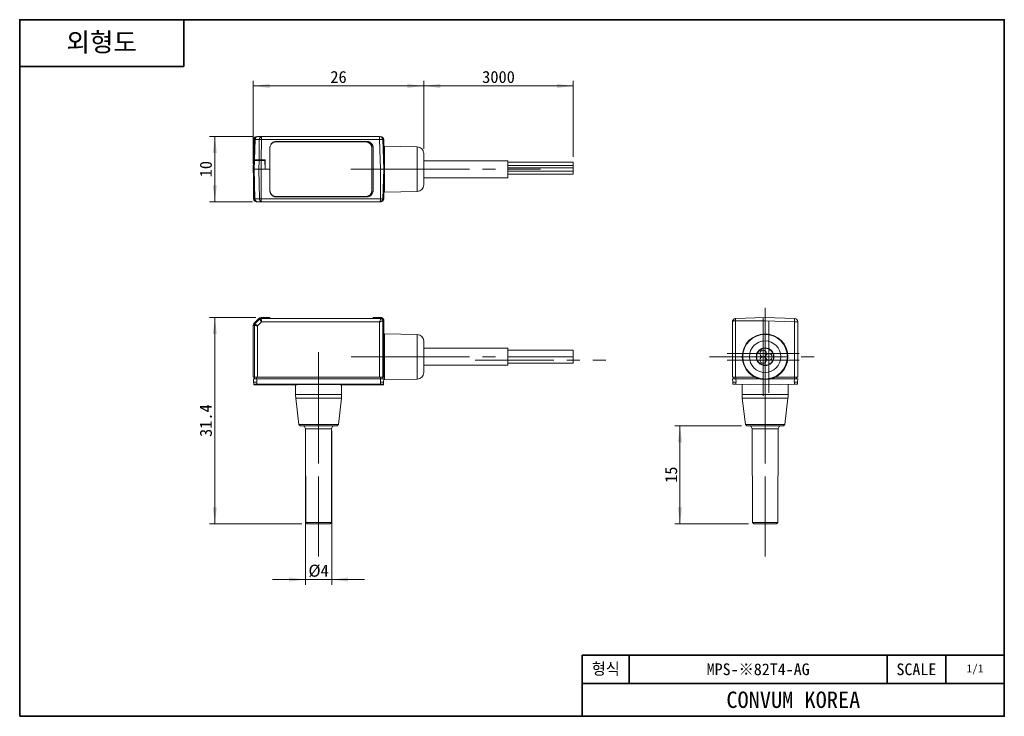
# Model space of a CAD drawing. Header units: millimetres. Extents: x 0 to 151, y 0 to 107.
import ezdxf

# ---------------------------------------------------------------- set-up
doc = ezdxf.new("R2010")
doc.units = ezdxf.units.MM
doc.linetypes.add('Dash Dot', pattern=[18, 12, -2, 2, -2])
doc.layers.get('0').update_dxf_attribs({"lineweight": 0})
for name, color, linetype, lineweight in [('Centerline Layer', 1, 'Dash Dot', 18), ('Dimension Layer', 3, 'Continuous', 18), ('Solid Layer', 7, 'Continuous', 18), ('외형선', 7, 'Continuous', 35)]:
    doc.layers.add(name, color=color, linetype=linetype, lineweight=lineweight)
doc.dimstyles.new('ISO-25', dxfattribs={"dimtxt": 2.3, "dimasz": 3.15, "dimexe": 1, "dimexo": 1, "dimgap": 0.5, "dimtad": 1, "dimdec": 8, "dimdsep": 46, "dimtxsty": 'Standard', "dimblk": '_CAXARROW', "dimcen": 2.5, "dimdle": 6.3, "dimclrd": 1, "dimclre": 1, "dimclrt": 2, "dimadec": 8, "dimazin": 2, "dimtfac": 0.8, "dimtdec": 8, "dimtmove": 0, "dimatfit": 3, "dimfxl": 0, "dimarcsym": 0})

# ---------------------------------------------------------------- blocks, each defined once
blk = doc.blocks.new('*X3')
at = {"layer": 'Dimension Layer', "linetype": 'Continuous'}
for points in [[(43.78, 20.93), (41.26, 21.25), (41.26, 20.62)], [(47.78, 20.93), (50.3, 21.25), (50.3, 20.62)]]:
    blk.add_hatch(color=1, dxfattribs=at).paths.add_polyline_path(points, flags=0)
at = {"layer": 'Dimension Layer', "color": 1, "linetype": 'Continuous'}
for p, q in [((43.78, 43.68), (43.78, 20.13)), ((47.78, 43.68), (47.78, 20.13)), ((38.74, 20.93), (52.82, 20.93))]:
    blk.add_line(p, q, dxfattribs=at)
at = {"layer": 'Dimension Layer', "color": 2, "insert": (45.78, 22.25), "char_height": 1.84, "width": 5.0697, "attachment_point": 5}
blk.add_mtext('%%C4', dxfattribs=at)
blk = doc.blocks.new('_CAXARROW')
blk.add_hatch(color=0).paths.add_polyline_path([(0, 0), (-1, 0.125), (-1, -0.125)], flags=0)
blk = doc.blocks.new('*X4')
at = {"layer": 'Dimension Layer', "linetype": 'Continuous'}
for points in [[(101.11, 44.48), (101.43, 41.96), (100.8, 41.96)], [(101.11, 29.48), (101.43, 32), (100.8, 32)]]:
    blk.add_hatch(color=1, dxfattribs=at).paths.add_polyline_path(points, flags=0)
at = {"layer": 'Dimension Layer', "color": 1, "linetype": 'Continuous'}
for p, q in [((110.56, 44.48), (100.31, 44.48)), ((101.11, 44.48), (101.11, 29.48)), ((111.61, 29.48), (100.31, 29.48))]:
    blk.add_line(p, q, dxfattribs=at)
at = {"layer": 'Dimension Layer', "color": 2, "insert": (99.77, 36.98), "char_height": 1.84, "width": 4.7029, "attachment_point": 5, "rotation": 90}
blk.add_mtext('15', dxfattribs=at)
blk = doc.blocks.new('*X5')
at = {"layer": 'Dimension Layer', "linetype": 'Continuous'}
for points in [[(35.78, 96.49), (38.3, 96.17), (38.3, 96.8)], [(61.88, 96.49), (59.36, 96.17), (59.36, 96.8)]]:
    blk.add_hatch(color=1, dxfattribs=at).paths.add_polyline_path(points, flags=0)
at = {"layer": 'Dimension Layer', "color": 1, "linetype": 'Continuous'}
for p, q in [((35.78, 84.55), (35.78, 97.29)), ((61.88, 86.85), (61.88, 97.29)), ((61.88, 96.49), (35.78, 96.49))]:
    blk.add_line(p, q, dxfattribs=at)
at = {"layer": 'Dimension Layer', "color": 2, "insert": (48.83, 97.85), "char_height": 1.84, "width": 5.0876, "attachment_point": 5}
blk.add_mtext('26', dxfattribs=at)
blk = doc.blocks.new('*X6')
at = {"layer": 'Dimension Layer', "linetype": 'Continuous'}
for points in [[(29.88, 61.03), (30.2, 58.51), (29.57, 58.51)], [(29.88, 29.48), (30.2, 32), (29.57, 32)]]:
    blk.add_hatch(color=1, dxfattribs=at).paths.add_polyline_path(points, flags=0)
at = {"layer": 'Dimension Layer', "color": 1, "linetype": 'Continuous'}
for p, q in [((36.18, 61.03), (29.08, 61.03)), ((29.88, 61.03), (29.88, 29.48)), ((43.23, 29.48), (29.08, 29.48))]:
    blk.add_line(p, q, dxfattribs=at)
at = {"layer": 'Dimension Layer', "color": 2, "insert": (28.52, 45.26), "char_height": 1.84, "width": 9.4535, "attachment_point": 5, "rotation": 90}
blk.add_mtext('31.4', dxfattribs=at)
blk = doc.blocks.new('*X7')
at = {"layer": 'Dimension Layer', "linetype": 'Continuous'}
for points in [[(61.88, 96.49), (64.4, 96.17), (64.4, 96.8)], [(84.78, 96.49), (82.26, 96.17), (82.26, 96.8)]]:
    blk.add_hatch(color=1, dxfattribs=at).paths.add_polyline_path(points, flags=0)
at = {"layer": 'Dimension Layer', "color": 1, "linetype": 'Continuous'}
for p, q in [((61.88, 86.96), (61.88, 97.29)), ((84.78, 85.63), (84.78, 97.29)), ((84.78, 96.49), (61.88, 96.49))]:
    blk.add_line(p, q, dxfattribs=at)
at = {"layer": 'Dimension Layer', "color": 2, "insert": (73.33, 97.85), "char_height": 1.84, "width": 10.6046, "attachment_point": 5}
blk.add_mtext('3000', dxfattribs=at)
blk = doc.blocks.new('*X8')
at = {"layer": 'Dimension Layer', "linetype": 'Continuous'}
for points in [[(29.88, 88.75), (30.2, 86.23), (29.57, 86.23)], [(29.88, 78.75), (30.2, 81.27), (29.57, 81.27)]]:
    blk.add_hatch(color=1, dxfattribs=at).paths.add_polyline_path(points, flags=0)
at = {"layer": 'Dimension Layer', "color": 1, "linetype": 'Continuous'}
for p, q in [((35.63, 88.75), (29.08, 88.75)), ((29.88, 88.75), (29.88, 78.75)), ((35.63, 78.75), (29.08, 78.75))]:
    blk.add_line(p, q, dxfattribs=at)
at = {"layer": 'Dimension Layer', "color": 2, "insert": (28.52, 83.75), "char_height": 1.84, "width": 4.7625, "attachment_point": 5, "rotation": 90}
blk.add_mtext('10', dxfattribs=at)

msp = doc.modelspace()

# ---------------------------------------------------------------- linework, layer by layer
for p, q in [((35.79183716, 84.19825771), (35.79183716, 88.23297333)), ((35.93386764, 88.26547846), (35.82674993, 85.19802871)), ((36.29117019, 88.73230637), (36.30916389, 88.73230637)), ((37.04843879, 88.74802871), (36.43356305, 88.74802871)), ((37.04843879, 88.74802871), (55.11866658, 88.74802871)), ((39.22611481, 87.92302871), (53.02611481, 87.92302871)), ((39.32603252, 88.00157188), (53.12619704, 88.00157188)), ((39.32611481, 87.99802871), (53.12611481, 87.99802871)), ((55.24306573, 88.73230637), (55.26105944, 88.73230637)), ((55.77611474, 83.74803081), (55.61836199, 88.26547846)), ((55.76039247, 88.23297333), (55.76039247, 86.04802871)), ((38.31738462, 83.74802871), (38.32134778, 86.99794628)), ((38.32262274, 80.49802871), (38.32262274, 86.99802871)), ((53.95111481, 86.99802871), (53.95111481, 80.49802871)), ((54.12611481, 86.99802871), (54.12611481, 80.49802871)), ((54.13088185, 86.99794635), (54.13484501, 83.74802875)), ((55.87611481, 86.04802871), (55.69579704, 86.04802871)), ((60.89356722, 87.16044875), (55.87611481, 87.24802871)), ((55.87611481, 87.24802871), (55.87611481, 83.74802871)), ((61.87611481, 83.74813397), (61.87611481, 86.16060106)), ((35.95589659, 85.09802871), (35.82325787, 85.09802871)), ((35.82674993, 85.19802871), (35.82339804, 85.10204315)), ((36.66300337, 85.09802871), (35.95589659, 85.09802871)), ((35.97310733, 85.19802871), (36.65073117, 85.19802871)), ((36.25255048, 85.09802871), (36.25080497, 85.19802871)), ((36.9832216, 85.09802871), (36.66300337, 85.09802871)), ((37.55255048, 85.09802871), (36.9832216, 85.09802871)), ((37.57611481, 85.19802871), (37.00406918, 85.19802871)), ((37.40142466, 85.19802871), (37.39967915, 85.09802871)), ((37.55255048, 85.09802871), (37.57611481, 83.74802871)), ((37.57611481, 85.19802871), (37.60142466, 83.74802871)), ((74.77611481, 85.04802871), (61.87611481, 85.04802871)), ((74.77611481, 82.44802871), (74.77611481, 85.04802871)), ((84.77611481, 84.82537898), (74.77611481, 84.82537898)), ((84.77611481, 84.32537898), (84.77611481, 84.82537898)), ((84.77611481, 84.32537898), (84.77611481, 84.82537898)), ((35.93386767, 79.23057786), (35.77611481, 83.74802871)), ((35.77611481, 83.74802871), (35.92256142, 83.74802871)), ((35.79183716, 79.26309086), (35.79183716, 83.2977997)), ((36.6296682, 83.74802871), (35.92256142, 83.74802871)), ((36.6296682, 83.74802871), (36.9832216, 83.74802871)), ((37.57611481, 83.74802871), (36.9832216, 83.74802871)), ((37.57611481, 83.74802871), (37.60142466, 83.74802871)), ((38.31738462, 83.74802871), (37.60142466, 83.74802871)), ((38.32134778, 80.49811114), (38.31738462, 83.74802871)), ((54.13484501, 83.74802875), (54.13088185, 80.49811107)), ((55.27625109, 83.74802865), (54.13484501, 83.74802875)), ((55.77611477, 83.74803001), (55.61836199, 79.23057897)), ((55.87611481, 83.74802871), (55.87611481, 80.24802871)), ((61.87611481, 81.33545636), (61.87611481, 83.74813397)), ((84.77611481, 84.32537898), (74.77611481, 84.32537898)), ((84.77611481, 84.32537898), (74.77611481, 84.32537898)), ((84.77611481, 83.95935357), (74.77611481, 83.95935357)), ((84.77611481, 83.45935357), (74.77611481, 83.45935357)), ((84.77611481, 83.45935357), (74.77611481, 83.45935357)), ((74.77611481, 82.95935357), (84.77611481, 82.95935357)), ((84.77611481, 83.95935357), (84.77611481, 84.32537898)), ((84.77611481, 83.95935357), (84.77611481, 84.32537898)), ((84.77611481, 83.45935357), (84.77611481, 83.95935357)), ((84.77611481, 83.45935357), (84.77611481, 83.95935357)), ((84.77611481, 82.95935357), (84.77611481, 83.45935357)), ((84.77611481, 82.95935357), (84.77611481, 83.45935357)), ((55.695797, 81.44802871), (55.87611481, 81.44802871)), ((55.76039247, 81.44802871), (55.76039247, 79.2630909)), ((61.87611481, 82.44802871), (74.77611481, 82.44802871)), ((55.87611481, 80.24802871), (60.89356722, 80.33560867)), ((36.31325993, 78.76375105), (36.29117696, 78.76375105)), ((36.43356305, 78.74802871), (37.04844153, 78.74802871)), ((55.11867838, 78.74802871), (37.04844153, 78.74802871)), ((53.02611481, 79.57302871), (39.22611481, 79.57302871)), ((53.12619704, 79.49448554), (39.32603252, 79.49448554)), ((53.12611481, 79.49802871), (39.32611481, 79.49802871)), ((55.26105262, 78.76375105), (55.2386538, 78.76375105)), ((36.6296682, 60.88823246), (35.92256142, 60.18112568)), ((37.57611481, 61.03467908), (36.9832216, 61.03467908)), ((37.57611481, 61.03467908), (37.60142466, 61.03467908)), ((38.31738462, 61.03467908), (37.60142466, 61.03467908)), ((38.32134778, 60.92118908), (38.31738462, 61.03467908)), ((53.12619704, 60.88614208), (39.32603252, 60.88614208)), ((54.13484501, 61.03467908), (54.13098661, 60.92418915)), ((55.27625109, 61.03467907), (54.13484501, 61.03467908)), ((55.77611477, 60.53481547), (55.77611481, 57.33456931)), ((109.15762212, 51.93467908), (109.15762212, 60.37724262)), ((109.64015827, 60.87692577), (114.15762206, 61.03467907)), ((118.6750712, 60.87692628), (114.15762206, 61.03467907)), ((114.15762342, 60.53481548), (114.15762263, 58.53467908)), ((119.15762212, 60.37723085), (119.15762212, 51.93467908)), ((35.77611481, 59.23467908), (35.77611481, 59.8275723)), ((35.77611481, 59.10936923), (35.77611481, 59.16311331)), ((35.77611481, 59.10936923), (35.77611481, 51.93467908)), ((55.87611481, 57.33467908), (55.77611518, 57.33467908)), ((60.89356722, 58.44709912), (55.87611481, 58.53467908)), ((55.87611481, 58.53467908), (55.87611481, 51.53467908)), ((61.87611481, 52.62210673), (61.87611481, 57.44725142)), ((74.77611481, 56.33467908), (61.87611481, 56.33467908)), ((74.77611481, 53.73467908), (74.77611481, 56.33467908)), ((84.77611481, 56.03467908), (74.77611481, 56.03467908)), ((84.77611481, 56.03467908), (74.77611481, 56.03467908)), ((84.77611481, 55.03467908), (84.77611481, 56.03467908)), ((84.77611481, 55.03467908), (84.77611481, 56.03467908)), ((115.05762212, 55.97276223), (115.05762212, 56.03886015)), ((115.15762212, 55.94130896), (115.15762212, 55.86534147)), ((84.77611481, 55.03467908), (74.77611481, 55.03467908)), ((84.77611481, 55.03467908), (74.77611481, 55.03467908)), ((84.77611481, 55.03467908), (74.77611481, 55.03467908)), ((84.77611481, 54.03467908), (84.77611481, 55.03467908)), ((112.94828346, 55.63467908), (113.00436586, 55.63467908)), ((112.94828346, 54.43467908), (113.00436586, 54.43467908)), ((115.36696078, 55.63467908), (115.31087838, 55.63467908)), ((115.36696078, 54.43467908), (115.31087838, 54.43467908)), ((61.87611481, 53.73467908), (74.77611481, 53.73467908)), ((74.77611481, 54.03467908), (84.77611481, 54.03467908)), ((113.70762212, 53.81504799), (113.70762212, 53.76478377)), ((114.60762212, 53.76280444), (114.60762212, 53.81504799)), ((35.77611481, 51.93467908), (35.93386764, 51.93467908)), ((35.79183716, 51.63467887), (35.81856259, 51.12472718)), ((35.79183717, 51.63467872), (35.81854557, 51.12505201)), ((35.93386764, 51.93467908), (36.43356305, 51.93467908)), ((35.97611559, 51.63467908), (35.97611559, 51.93467908)), ((55.26105262, 51.63467887), (36.29117696, 51.63467887)), ((55.11867024, 51.93467908), (36.43356305, 51.93467908)), ((55.11867024, 51.93467908), (55.61836199, 51.93467908)), ((55.57611404, 51.93467908), (55.57611404, 51.63467908)), ((55.61836199, 51.93467908), (55.77611481, 51.93467908)), ((55.73368406, 51.12505201), (55.7605235, 51.63717908)), ((55.73403242, 51.13169925), (55.76039247, 51.63467887)), ((55.77611481, 52.73478884), (55.77611481, 51.93467908)), ((55.77611518, 52.73467908), (55.87611481, 52.73467908)), ((55.87611481, 51.53467908), (60.89356722, 51.62225903)), ((109.15762212, 51.93467908), (109.64017237, 51.93467908)), ((109.17334446, 51.63467887), (109.19933841, 51.13868485)), ((109.35762289, 51.63467908), (109.35762289, 51.93467908)), ((109.64017237, 51.93467908), (112.53281444, 51.93467908)), ((113.32696049, 51.6346789), (109.67268431, 51.63467887)), ((118.64256674, 51.63467893), (114.98828379, 51.63467891)), ((115.7824298, 51.93467908), (118.67507187, 51.93467908)), ((118.67507187, 51.93467908), (119.15762212, 51.93467908)), ((118.95762134, 51.93467908), (118.95762134, 51.63467908)), ((119.11590583, 51.13868485), (119.14189978, 51.63467893)), ((35.81854557, 51.12505201), (35.81891184, 51.11806308)), ((35.83426286, 50.82513532), (35.83900415, 50.73467908)), ((35.83900415, 50.73467908), (42.25117156, 50.73467908)), ((36.2911827, 50.8343616), (55.26104693, 50.8343616)), ((42.25111481, 50.73467908), (42.25111481, 49.27535996)), ((49.30105807, 50.73467908), (55.71322548, 50.73467908)), ((49.30111481, 49.27535996), (49.30111481, 50.73467908)), ((55.71322548, 50.73467908), (55.71796678, 50.82513574)), ((55.73366703, 51.12472718), (55.73403242, 51.13169925)), ((109.19933841, 51.13868485), (109.1995487, 51.13467219)), ((114.15762212, 50.73467908), (109.67271465, 50.82513574)), ((110.63262212, 50.80577525), (110.63262212, 49.27535997)), ((118.64253192, 50.82513529), (114.15762212, 50.73467908)), ((117.68262212, 49.27535997), (117.68262212, 50.80577486)), ((119.11569553, 51.13467219), (119.11590583, 51.13868485)), ((42.28479912, 48.69595647), (42.75293867, 44.6833317)), ((48.79929095, 44.6833317), (49.26743051, 48.69595647)), ((110.66630642, 48.69595647), (111.13444598, 44.68333171)), ((117.18079826, 44.68333171), (117.64893781, 48.69595647)), ((42.75293867, 44.6833317), (42.97611481, 44.48467908)), ((42.75293867, 44.6833317), (48.79929095, 44.6833317)), ((42.97611481, 44.48467908), (48.57611481, 44.48467908)), ((43.77777593, 43.98634573), (43.82544815, 29.68467796)), ((47.72678148, 29.68467796), (47.7744537, 43.98634573)), ((48.57611481, 44.48467908), (48.79929095, 44.6833317)), ((111.13444598, 44.68333171), (111.35762212, 44.48467908)), ((111.13444598, 44.68333171), (114.15762212, 44.68333171)), ((111.35762212, 44.48467908), (114.15762212, 44.48467908)), ((112.15928323, 43.98634574), (112.20695545, 29.68467797)), ((114.15762212, 44.68333171), (117.18079826, 44.68333171)), ((114.15762212, 44.48467908), (116.95762212, 44.48467908)), ((116.10828878, 29.68467797), (116.15596101, 43.98634574)), ((116.95762212, 44.48467908), (117.18079826, 44.68333171)), ((43.82544815, 29.68467796), (44.02611481, 29.48467908)), ((43.82544815, 29.68467796), (47.72678148, 29.68467796)), ((44.02611481, 29.48467908), (47.52611481, 29.48467908)), ((47.52611481, 29.48467908), (47.72678148, 29.68467796)), ((112.20695545, 29.68467797), (112.40762212, 29.48467908)), ((112.20695545, 29.68467797), (116.10828878, 29.68467797)), ((112.40762212, 29.48467908), (115.90762212, 29.48467908)), ((115.90762212, 29.48467908), (116.10828878, 29.68467797))]:
    msp.add_line(p, q)
for points in [[(36.29117019, 88.73230637), (36.19419272, 88.7228101), (36.099945, 88.69432131), (36.01452803, 88.64889947), (35.93800756, 88.58613596), (35.87651076, 88.51150602), (35.82982222, 88.42419852), (35.80133342, 88.33111777), (35.79183716, 88.23297333)], [(38.32134778, 86.9979463), (38.3298735, 87.12840183), (38.35512853, 87.25560509), (38.39711287, 87.37955609), (38.45539164, 87.49851063), (38.52836135, 87.60788535), (38.61602201, 87.70768023), (38.71547363, 87.79493581), (38.82489492, 87.86777123), (38.94428588, 87.92618651), (39.0680838, 87.96806727), (39.19533267, 87.99319572), (39.32603252, 88.00157188)], [(55.76039247, 88.23297333), (55.75089621, 88.3299508), (55.72240741, 88.42419852), (55.67698558, 88.5096155), (55.61422206, 88.58613596), (55.53959212, 88.64763277), (55.45228462, 88.69432131), (55.35920388, 88.7228101), (55.26105944, 88.73230637)], [(35.77611481, 83.74802871), (35.82325781, 85.09802744)], [(35.82674993, 85.19802871), (35.8363512, 85.19803909), (35.86478572, 85.19804718), (35.91096168, 85.19803909), (35.97310733, 85.19802871)], [(36.65073117, 85.19802871), (36.72645506, 85.19803909), (36.8128435, 85.19804718), (36.9065807, 85.19803909), (37.00406918, 85.19802871)], [(54.13088185, 80.49811106), (54.12235612, 80.36765549), (54.09710106, 80.24045219), (54.05511668, 80.11650115), (53.99683789, 79.99754662), (53.92386815, 79.88817192), (53.83620748, 79.78837704), (53.73675584, 79.70112149), (53.62733453, 79.62828609), (53.50794356, 79.56987084), (53.3841457, 79.52799012), (53.25689686, 79.50286169), (53.12619704, 79.49448554)], [(36.29117696, 78.76375105), (36.18975901, 78.77413251), (36.09505792, 78.80379911), (36.0103293, 78.8500822), (35.93800016, 78.90991421), (35.87817679, 78.98223064), (35.83189315, 79.06695311), (35.8022217, 79.16165795), (35.79183716, 79.26309086)], [(35.93526664, 79.23534843), (35.94575751, 79.14726712), (35.96717346, 79.07224324), (35.99432905, 79.01122328), (36.02304398, 78.96342513), (36.05853071, 78.91750268), (36.08651661, 78.88809649), (36.10554517, 78.87066821), (36.1323807, 78.84892429)], [(36.1323807, 78.84892429), (36.14097338, 78.84258224), (36.19242116, 78.81002559), (36.22871705, 78.79193947), (36.27503775, 78.7739341), (36.33004476, 78.75917723)], [(36.33004476, 78.75917723), (36.33170904, 78.7588359), (36.39836642, 78.7500017)], [(36.98051729, 78.76102913), (37.03579472, 78.75663721)], [(55.26105262, 78.76375105), (55.35803029, 78.77324634), (55.45227523, 78.80173221), (55.53769738, 78.84715513), (55.61422207, 78.90992146), (55.67572164, 78.98455551), (55.72241131, 79.0718683), (55.75089718, 79.16494622), (55.76039247, 79.2630909)], [(54.13088185, 60.92118945), (54.11181976, 60.91439863), (54.05511668, 60.90786334), (53.96218939, 60.90175781), (53.83620748, 60.89640499), (53.68329139, 60.89202328), (53.50794356, 60.88877459), (53.32095265, 60.8868002), (53.12619704, 60.88614208)], [(109.15762212, 60.37724262), (109.15791598, 60.39437068)], [(109.15791598, 60.39437068), (109.16789421, 60.47806029), (109.17922517, 60.52261435)], [(109.27282512, 60.69648569), (109.26863526, 60.69136812), (109.24538165, 60.66015526), (109.22031009, 60.61934984), (109.20065614, 60.57863541), (109.1830997, 60.52892837), (109.17059019, 60.47110335), (109.16566543, 60.40745692)], [(109.24507689, 60.65973118), (109.2715795, 60.69499035)], [(109.2715795, 60.69499035), (109.30398804, 60.73070353)], [(109.64546134, 60.87155071), (109.56250446, 60.86193732), (109.49218696, 60.84419525), (109.4360887, 60.8225068), (109.39277126, 60.79989067), (109.35028651, 60.77125028), (109.31991771, 60.74585176), (109.29349608, 60.71985585), (109.27282512, 60.69648569)], [(109.36698028, 60.78408134), (109.38060613, 60.79347854), (109.46293375, 60.83777014), (109.55052515, 60.86562642), (109.64015827, 60.87692577)], [(35.77585478, 59.16311331), (35.77585478, 59.23467908)], [(35.77585478, 59.23467908), (35.77611481, 59.23467908)], [(35.77637485, 59.16311331), (35.77611481, 59.16311331)], [(55.77611481, 52.73478884), (55.7605439, 52.77798571), (55.74556373, 52.9075763), (55.73162092, 53.11986284), (55.71940945, 53.40584013), (55.70938395, 53.75470862), (55.70193442, 54.15289987), (55.69734635, 54.58511783), (55.69579704, 55.03469401), (55.69734657, 55.48427633), (55.70193495, 55.91649761), (55.70938492, 56.31469212), (55.71941094, 56.66356062), (55.73162275, 56.94952974), (55.74556658, 57.16181505), (55.76053562, 57.29138074), (55.77611482, 57.33456931)], [(36.29117696, 51.63467887), (36.18975901, 51.63465369), (36.09505792, 51.63463542), (35.93800016, 51.63467831), (35.83189315, 51.63463593), (35.8022217, 51.63465387), (35.79183716, 51.63467887)], [(55.26105262, 51.63467908), (55.45227523, 51.63467908), (55.61422207, 51.63467908), (55.72241131, 51.63467908), (55.76039247, 51.63467908)], [(109.17334446, 51.63467908), (109.18283975, 51.63467908), (109.21132562, 51.63467908), (109.25674854, 51.63467908), (109.31951487, 51.63467908), (109.39414892, 51.63467908), (109.48146171, 51.63467908), (109.57453963, 51.63467908), (109.67268431, 51.63467908)], [(118.64256674, 51.63467908), (118.73954421, 51.63467908), (118.83379193, 51.63467908), (118.9192089, 51.63467908), (118.99572937, 51.63467908), (119.05722617, 51.63467908), (119.10391472, 51.63467908), (119.13240351, 51.63467908), (119.14189978, 51.63467908)], [(36.26617749, 51.13463551), (36.14710991, 51.13405649), (35.99579044, 51.13225611), (35.92731327, 51.13090546), (35.87081554, 51.12925451), (35.83248321, 51.12730325), (35.81854358, 51.12505168)], [(35.83426354, 50.82513535), (35.81854558, 51.12505179)], [(36.26417581, 51.13463052), (36.11552715, 51.13382024), (35.96467438, 51.13173435), (35.86121551, 51.12868841), (35.81878883, 51.12513648)], [(36.29116786, 51.13467432), (36.26417581, 51.13463052)], [(36.29116801, 51.13465564), (36.26617749, 51.13463551)], [(49.30111481, 50.73467908), (49.27334391, 50.7435223), (49.19722961, 50.75163447), (49.08337638, 50.75901559), (48.94183666, 50.76566566), (48.85211903, 50.76913747), (48.75797717, 50.77237057), (48.66088343, 50.77536496), (48.56219711, 50.77812063), (48.46316411, 50.7806376), (48.36491844, 50.78291585), (48.26848531, 50.7849554), (47.99935978, 50.78983488), (47.71068721, 50.79406378), (47.4062881, 50.79764209), (47.08993233, 50.80056983), (46.65585425, 50.80346146), (46.21534175, 50.8051965), (45.77612691, 50.80577495), (45.33694289, 50.80519677), (44.89644846, 50.80346193), (44.4623755, 50.80057044), (44.14601558, 50.79764276), (43.84160633, 50.79406446), (43.72403128, 50.79245097), (43.60921543, 50.79073338), (43.49740389, 50.78891168), (43.38884205, 50.78698589), (43.28377499, 50.784956), (43.05612644, 50.77982616), (42.82639525, 50.77339646), (42.6104214, 50.7656669), (42.46887281, 50.7590167), (42.3550104, 50.75163533), (42.27888876, 50.74352279), (42.25111481, 50.73467908)], [(55.26103832, 51.13469273), (55.27395715, 51.13467303)], [(55.27605243, 51.13464836), (55.26106162, 51.13465564)], [(55.27395715, 51.13467303), (55.43256085, 51.13358427), (55.58213377, 51.13130221), (55.68816739, 51.12847423), (55.7329755, 51.12509022)], [(55.73368604, 51.12505168), (55.71974757, 51.12730325), (55.68141721, 51.12925451), (55.62492146, 51.13090546), (55.55644561, 51.13225611), (55.40512538, 51.13405649), (55.27605243, 51.13464836)], [(55.73368405, 51.12505179), (55.71796611, 50.82513577)], [(109.67267779, 51.12505169), (109.55799848, 51.12730325), (109.45593067, 51.12925451), (109.37038132, 51.13090547), (109.30309424, 51.13225612), (109.25405857, 51.13330646), (109.22196905, 51.13405649), (109.20467097, 51.13450622), (109.19954756, 51.13465565)], [(109.19954956, 51.13465575), (109.1995487, 51.13467219)], [(109.19976483, 51.13054816), (109.19954956, 51.13465575)], [(109.21528731, 50.83436164), (109.19976483, 51.13054816)], [(119.11569833, 51.13465556), (119.11057422, 51.13450612), (119.09327624, 51.13405637), (119.06118739, 51.13330633), (119.01215267, 51.13225598), (118.94486647, 51.13090534), (118.85931749, 51.12925439), (118.75724918, 51.12730315), (118.6425682, 51.1250516)], [(119.11546923, 51.13035411), (119.09995692, 50.83436164)], [(119.11569467, 51.13465575), (119.11546923, 51.13035411)], [(119.11569553, 51.13467219), (119.11569467, 51.13465575)]]:
    msp.add_lwpolyline(points)
for centre, radius in [((114.15762212, 55.03467908), 3.5), ((114.15762212, 55.03467908), 1.35), ((114.15762212, 55.03467908), 1.3), ((113.86894698, 55.53467908), 0.5), ((113.86894698, 54.53467908), 0.5), ((114.73497239, 55.03467908), 0.5)]:
    msp.add_circle(centre, radius)
for centre, radius, start, end in [((36.43356305, 88.24802871), 0.5, 90, 178), ((39.22611481, 86.99802871), 0.925, 90, 139.8331592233), ((39.32611481, 86.99802871), 1, 90, 140.5225620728), ((53.02611481, 86.99802871), 0.925, 360, 90), ((53.12611481, 86.99802871), 1, 0, 90), ((55.11866658, 88.24802871), 0.5, 1.9996958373, 90), ((60.87611481, 86.16060106), 1, 0, 88.9999999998), ((39.32611481, 80.49802871), 1.00349208, 180, 216.4814939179), ((53.02611481, 80.49802871), 0.925, 270, 0), ((53.12611481, 80.49802871), 1, 270, 0), ((60.87611481, 81.33545636), 1, 271.0000000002, 0), ((39.22611481, 80.49802871), 0.925, 220.1668407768, 270), ((39.32611481, 80.49802871), 1, 219.4773360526, 270), ((36.9832216, 60.53467908), 0.5, 89.9999991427, 134.9999998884), ((118.65762212, 60.37723085), 0.5, 0, 88.0000760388), ((36.27611481, 59.82757229), 0.5, 135.0000013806, 179.9999998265), ((60.87611481, 57.44725142), 1, 0, 88.9999999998), ((113.86894698, 55.53467908), 0.5, 90, 270), ((113.86894698, 55.53467908), 0.5, 270, 90), ((114.73497239, 55.03467908), 0.5, 90, 270), ((114.73497239, 55.03467908), 0.5, 270, 90), ((60.87611481, 52.62210673), 1, 271.0000000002, 0), ((47.25111481, 49.27535996), 5, 180, 186.6544250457), ((44.30111481, 49.27535996), 5, 353.3455749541, 360), ((115.63262212, 49.27535997), 5, 180, 186.6544250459), ((112.68262212, 49.27535997), 5, 353.3455749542, 359.9999999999), ((43.2777787, 43.98467908), 0.5, 0.1909852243, 90), ((48.27445093, 43.98467908), 0.5, 90, 179.8090147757), ((111.65928601, 43.98467908), 0.5, 0.1909852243, 90), ((116.65595823, 43.98467908), 0.5, 90, 179.8090147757)]:
    msp.add_arc(centre, radius, start, end)
for points in [[(53.12619704, 88.00157188), (53.16571453, 88.00157188), (53.2448508, 87.99692807), (53.36387444, 87.97554516), (53.48021199, 87.93976045), (53.5923879, 87.88963268), (53.69695828, 87.82667117), (53.79356505, 87.7511496), (53.87972344, 87.66508702), (53.95536516, 87.5685449), (54.01845967, 87.4640076), (54.06872542, 87.3518231), (54.10464242, 87.23547104), (54.12613651, 87.11632992), (54.13083355, 87.0375488), (54.13088185, 86.99794635)], [(55.77611477, 83.74803001), (55.77611446, 83.74814239), (55.77270896, 83.74869491), (55.75745332, 83.74920031), (55.73250365, 83.74966944), (55.69808838, 83.74998626), (55.65525279, 83.75015111), (55.6047799, 83.75015111), (55.54762023, 83.74998624), (55.48461663, 83.74966949), (55.41771738, 83.74920009), (55.34773808, 83.74869565), (55.30003603, 83.74814078), (55.27625109, 83.74802865)], [(39.32603252, 79.49448554), (39.28651506, 79.49448554), (39.20737861, 79.49912937), (39.08835499, 79.52051231), (38.97201744, 79.55629704), (38.85984154, 79.60642484), (38.75527118, 79.66938637), (38.65866442, 79.74490796), (38.57250605, 79.83097056), (38.49686435, 79.92751269), (38.43376986, 80.03205001), (38.38350413, 80.14423452), (38.34758716, 80.26058657), (38.3260931, 80.37972772), (38.32139607, 80.45850867), (38.32134778, 80.49811114)], [(35.93386767, 79.23057786), (35.93386765, 79.23057846), (35.93402494, 79.23058017), (35.93433892, 79.23058236)], [(35.94094497, 79.16242859), (35.9370307, 79.18495689), (35.93466505, 79.20774399), (35.93386767, 79.23057786)], [(35.93433892, 79.23058236), (35.93459668, 79.23058416), (35.93496004, 79.2305863), (35.93542867, 79.23058842)], [(36.13331863, 78.84821267), (36.13170664, 78.84942329), (36.13010204, 78.85064362), (36.12850495, 78.85187354)], [(36.43356305, 78.74802871), (36.42094357, 78.74803824), (36.40838352, 78.74874816), (36.39590698, 78.75016381)], [(37.04844153, 78.74802871), (37.04351806, 78.7480479), (37.03884027, 78.7509032), (37.03438639, 78.75663826)], [(55.11867838, 78.74802871), (55.14512894, 78.74802871), (55.19781498, 78.75223682), (55.27429885, 78.77071868), (55.34649114, 78.80068873), (55.41265744, 78.84114426), (55.4714012, 78.89090559), (55.52155754, 78.94867063), (55.56217253, 79.01303731), (55.59248833, 79.08250507), (55.61196456, 79.15553849), (55.61748757, 79.20553877), (55.61836199, 79.23057897)], [(37.04844153, 60.37723358), (37.03314322, 60.39835217), (37.00231457, 60.44031105), (36.95667773, 60.50110216), (36.91293174, 60.55859036), (36.8722404, 60.61144679), (36.83556576, 60.65855614), (36.80385925, 60.69891716), (36.77789469, 60.73167693), (36.75829305, 60.75611259), (36.74551326, 60.77169351), (36.74183355, 60.77604414), (36.74121635, 60.77668438)], [(39.32603252, 60.88614208), (39.28651506, 60.88614208), (39.20737861, 60.88630424), (39.08835499, 60.88705095), (38.97201744, 60.88830058), (38.85984154, 60.89005108), (38.75527118, 60.89224975), (38.65866442, 60.89488702), (38.57250605, 60.89789239), (38.49686435, 60.90126372), (38.43376986, 60.90491424), (38.38350413, 60.90883182), (38.34758716, 60.91289487), (38.3260931, 60.91705559), (38.32139607, 60.91980613), (38.32134778, 60.92118908)], [(55.11867838, 60.37724261), (55.14512894, 60.38737282), (55.19781498, 60.40673769), (55.27429885, 60.43311056), (55.34649114, 60.45672888), (55.41265744, 60.47742388), (55.4714012, 60.49508371), (55.52155754, 60.50959576), (55.56217253, 60.52086273), (55.59248833, 60.52889206), (55.61196456, 60.53365128), (55.61748757, 60.53473534), (55.61836199, 60.53471333)], [(55.77611477, 60.53481547), (55.77611446, 60.55860061), (55.77270896, 60.60630265), (55.75745332, 60.67628427), (55.73250365, 60.74318151), (55.69808838, 60.80618625), (55.65525279, 60.86334706), (55.6047799, 60.9138195), (55.54762023, 60.95665364), (55.48461663, 60.99106825), (55.41771738, 61.01601835), (55.34773808, 61.03127315), (55.30003603, 61.03467877), (55.27625109, 61.03467907)], [(114.15762342, 60.53481548), (114.1577358, 60.55860062), (114.15828832, 60.60630265), (114.15879372, 60.67628428), (114.15926285, 60.74318152), (114.15957967, 60.80618626), (114.15974452, 60.86334706), (114.15974452, 60.9138195), (114.15957965, 60.95665365), (114.1592629, 60.99106826), (114.1587935, 61.01601836), (114.15828906, 61.03127316), (114.15773419, 61.03467878), (114.15762206, 61.03467907)], [(36.43356305, 59.7623551), (36.40781241, 59.76647066), (36.35634385, 59.7743466), (36.28108791, 59.78506001), (36.20950451, 59.79477782), (36.14335625, 59.80337968), (36.08411202, 59.81075818), (36.0331526, 59.81687783), (35.99162823, 59.82168276), (35.96048917, 59.82510093), (35.94043512, 59.82708164), (35.93475682, 59.82755605), (35.93386767, 59.82757235)], [(35.83426286, 50.82513532), (35.83422448, 50.82560318), (35.83760018, 50.82653235), (35.85365035, 50.82793657), (35.88076832, 50.82928868), (35.91837956, 50.83054524), (35.96515778, 50.83166106), (36.02002211, 50.83261418), (36.08166461, 50.83338131), (36.14854315, 50.83394351), (36.21911056, 50.83428586), (36.26690664, 50.8343619), (36.2911827, 50.8343616)], [(55.26104693, 50.8343616), (55.28532295, 50.8343619), (55.33311896, 50.83428586), (55.40368656, 50.83394351), (55.47056471, 50.83338132), (55.53220754, 50.83261418), (55.58707145, 50.83166107), (55.63384988, 50.83054525), (55.67146088, 50.82928868), (55.6985791, 50.82793664), (55.71462947, 50.82653213), (55.71800552, 50.82560359), (55.71796678, 50.82513574)], [(109.21528664, 50.8343616), (109.21527177, 50.8343619), (109.2190452, 50.83428587), (109.23601819, 50.83394351), (109.26389236, 50.83338132), (109.30192731, 50.83261419), (109.34918354, 50.83166107), (109.4045066, 50.83054525), (109.46680821, 50.82928868), (109.53384347, 50.82793664), (109.60347944, 50.82653214), (109.64951804, 50.8256036), (109.67271465, 50.82513574)], [(118.64253192, 50.82513529), (118.66572876, 50.82560315), (118.71176403, 50.82653235), (118.78139907, 50.82793655), (118.8484339, 50.82928866), (118.91073587, 50.83054521), (118.96605866, 50.83166103), (119.01331533, 50.83261415), (119.05135051, 50.83338129), (119.07922538, 50.83394349), (119.09619995, 50.83428591), (119.09997259, 50.83436187), (119.09995815, 50.83436158)]]:
    msp.add_open_spline(points, degree=3)
for points, knots in [([(36.39590698, 78.75016381), (36.38232511, 78.75170488), (36.3431705, 78.75860887), (36.28033892, 78.78174714), (36.21179184, 78.82647913), (36.15177942, 78.8866592), (36.10233864, 78.96001525), (36.06509665, 79.04386557), (36.04129706, 79.13509488), (36.03489676, 79.19874346), (36.0341095, 79.23057896)], [0, 0, 0, 0, 0.0463969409, 0.13473764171, 0.22244364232, 0.30960970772, 0.39631227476, 0.48263384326, 0.56877484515, 0.65470224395, 0.65470224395, 0.65470224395, 0.65470224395]), ([(36.3301191, 78.75884667), (36.31377346, 78.76230338), (36.27273635, 78.77315337), (36.20950451, 78.7988297), (36.16143097, 78.82762333), (36.13700977, 78.84544056), (36.13331863, 78.84821267)], [0, 0, 0, 0, 0.05002345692, 0.12698344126, 0.2039434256, 0.21781646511, 0.21781646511, 0.21781646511, 0.21781646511]), ([(36.43356305, 78.74802871), (36.40781241, 78.74802871), (36.37307095, 78.75072018), (36.33892088, 78.75698531), (36.3301191, 78.75884667)], [0, 0, 0, 0, 0.07716736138, 0.1041764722, 0.1041764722, 0.1041764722, 0.1041764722]), ([(36.98042999, 78.76102926), (36.97255261, 78.76405325), (36.94966942, 78.77441885), (36.91293174, 78.79882968), (36.8722404, 78.83844915), (36.83556576, 78.88767408), (36.80385925, 78.94530975), (36.77789469, 79.00999983), (36.75829305, 79.08021129), (36.74551326, 79.15430907), (36.74183355, 79.20511617), (36.74121635, 79.23057786)], [0, 0, 0, 0, 0.03381075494, 0.09890834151, 0.16400592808, 0.22910351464, 0.29420110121, 0.35929868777, 0.42439627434, 0.4894938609, 0.55459144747, 0.55459144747, 0.55459144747, 0.55459144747]), ([(37.04844153, 78.74802871), (37.03314322, 78.74802871), (37.01032055, 78.75098057), (36.98771934, 78.758231), (36.98042999, 78.76102926)], [0, 0, 0, 0, 0.047007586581, 0.06960010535, 0.06960010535, 0.06960010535, 0.06960010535]), ([(37.03438639, 78.75663826), (37.03421756, 78.75685564), (37.02947021, 78.76309682), (37.02067497, 78.7817472), (37.00938246, 78.82647947), (36.99993768, 78.88665973), (36.99248329, 78.96001581), (36.98712261, 79.04386676), (36.98391852, 79.13509586), (36.98322182, 79.19874437), (36.98322162, 79.23057896)], [0, 0, 0, 0, 0.00255103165, 0.07187395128, 0.14069802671, 0.20909861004, 0.27713561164, 0.34487273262, 0.41247058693, 0.47989711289, 0.47989711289, 0.47989711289, 0.47989711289]), ([(37.04844153, 60.37723358), (37.04333144, 60.40939771), (37.03367737, 60.47327848), (37.02067497, 60.56615893), (37.00938246, 60.65180694), (36.99993768, 60.7272326), (36.99248329, 60.78969781), (36.98712261, 60.83700548), (36.98391852, 60.8674587), (36.98322182, 60.87581314), (36.98322162, 60.87692625)], [0, 0, 0, 0, 0.06433765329, 0.12818672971, 0.19157635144, 0.25457592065, 0.3172406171, 0.37962911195, 0.44188933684, 0.50399176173, 0.50399176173, 0.50399176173, 0.50399176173]), ([(109.15762212, 60.37723359), (109.15762212, 60.39835218), (109.16049607, 60.42859485), (109.16744471, 60.45809387), (109.16994897, 60.46704298)], [0, 0, 0, 0, 0.06306352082, 0.090908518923, 0.090908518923, 0.090908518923, 0.090908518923]), ([(109.15762212, 60.37724262), (109.15762212, 60.38737282), (109.16002102, 60.3984121), (109.1650565, 60.40887195), (109.16571493, 60.41014878)], [0, 0, 0, 0, 0.029962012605, 0.034160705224, 0.034160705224, 0.034160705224, 0.034160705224]), ([(109.16571493, 60.41014878), (109.16975507, 60.41798346), (109.18171203, 60.43421381), (109.21028214, 60.45672888), (109.25073767, 60.47742388), (109.300499, 60.49508371), (109.35826404, 60.50959577), (109.42263072, 60.52086274), (109.49209847, 60.52889207), (109.5651319, 60.53365128), (109.61513217, 60.53473534), (109.64017238, 60.53471334)], [0, 0, 0, 0, 0.04908514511, 0.10616978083, 0.16325441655, 0.22033905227, 0.27742368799, 0.33450832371, 0.39159295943, 0.44867759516, 0.50576223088, 0.50576223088, 0.50576223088, 0.50576223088]), ([(36.43356305, 59.7623551), (36.40720609, 59.78148528), (36.35520927, 59.81983489), (36.28033892, 59.87631482), (36.21179184, 59.92889253), (36.15177942, 59.97554786), (36.10233864, 60.01444656), (36.06509665, 60.04410741), (36.04129706, 60.06337569), (36.03489676, 60.06879062), (36.0341095, 60.06957759)], [0, 0, 0, 0, 0.06433820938, 0.12818691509, 0.1915768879, 0.25457661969, 0.31724135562, 0.37963072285, 0.44188958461, 0.50399406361, 0.50399406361, 0.50399406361, 0.50399406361])]:
    msp.add_open_spline(points, degree=3, knots=knots)
at = {"layer": 'Centerline Layer', "color": 1, "linetype": 'Dash Dot'}
for p, q in [((50.695797, 83.74802871), (60.87611481, 83.74802871)), ((65.89356722, 83.74802871), (50.87611481, 83.74802871)), ((55.89356722, 83.74802871), (66.87611481, 83.74802871)), ((56.87611481, 83.74802871), (79.77611481, 83.74802871)), ((114.15762212, 46.53467908), (114.15762212, 63.53467908)), ((113.86894698, 50.03467908), (113.86894698, 61.03467908)), ((114.73497239, 49.53467908), (114.73497239, 60.53467908)), ((113.86894698, 49.03467908), (113.86894698, 60.03467908)), ((114.15762212, 44.27535997), (114.15762212, 55.80577486)), ((45.77611481, 44.27535996), (45.77611481, 55.73467908)), ((50.77611518, 55.03467908), (60.87611481, 55.03467908)), ((65.89356722, 55.03467908), (50.87611481, 55.03467908)), ((55.89356722, 55.03467908), (66.87611481, 55.03467908)), ((56.87611481, 55.03467908), (79.77611481, 55.03467908)), ((69.77611481, 54.53467908), (89.77611481, 54.53467908)), ((105.65762212, 55.03467908), (122.65762212, 55.03467908)), ((108.36894698, 55.53467908), (119.36894698, 55.53467908)), ((108.36894698, 54.53467908), (119.36894698, 54.53467908)), ((45.77611481, 43.69595647), (45.77611481, 54.27535996)), ((45.77611481, 39.6833317), (45.77611481, 53.69595647)), ((114.15762212, 43.69595647), (114.15762212, 54.27535997)), ((114.15762212, 39.68333171), (114.15762212, 53.69595647)), ((45.77611481, 39.48467908), (45.77611481, 49.6833317)), ((45.77611481, 38.98634573), (45.77611481, 49.48467908)), ((45.77611481, 24.68467796), (45.77611481, 48.98634573)), ((114.15762212, 39.48467908), (114.15762212, 49.68333171)), ((114.15762212, 38.98634574), (114.15762212, 49.48467908)), ((114.15762212, 24.68467797), (114.15762212, 48.98634574)), ((45.77611481, 24.48467908), (45.77611481, 34.68467796)), ((114.15762212, 24.48467908), (114.15762212, 34.68467797))]:
    msp.add_line(p, q, dxfattribs=at)
at = {"layer": 'Solid Layer'}
for p, q in [((35.97310733, 85.19802871), (36.08022503, 88.26547846)), ((36.69510077, 88.26547846), (36.08022503, 88.26547846)), ((36.69510077, 88.26547846), (36.65073117, 85.19802871)), ((37.00406918, 85.19802871), (37.04843879, 88.26547846)), ((37.04843879, 88.74802871), (37.04843879, 88.26547846)), ((55.11864757, 88.26547779), (37.04843879, 88.26547846)), ((39.32603252, 88.00157188), (39.32611481, 87.99802871)), ((53.12611481, 87.99802871), (53.12619704, 88.00157188)), ((55.11864757, 88.26547779), (55.27625109, 83.74802865)), ((55.11866658, 88.26547779), (55.11866658, 88.74802871)), ((38.32262274, 86.99802871), (38.32134778, 86.99794628)), ((54.13088185, 86.99794635), (54.12611481, 86.99802871)), ((60.89356722, 83.74802871), (60.89356722, 87.16044875)), ((35.95589659, 85.09802871), (35.92256142, 83.74802871)), ((36.40466466, 85.19802871), (36.40589892, 85.09802871)), ((36.6296682, 83.74802871), (36.66300337, 85.09802871)), ((36.82011248, 85.09802871), (36.81887822, 85.19802871)), ((36.9832216, 85.09802871), (36.9832216, 83.74802871)), ((37.19032838, 85.19802871), (37.19032838, 85.09802871)), ((35.92256142, 83.74802871), (36.0341095, 79.23057896)), ((36.74121635, 79.23057786), (36.6296682, 83.74802871)), ((36.9832216, 83.74802871), (36.98322162, 79.23057896)), ((55.27614983, 79.23056486), (55.27625109, 83.74802865)), ((60.89356722, 80.33560867), (60.89356722, 83.74802871)), ((38.32134778, 80.49811114), (38.32262274, 80.49802871)), ((54.12611481, 80.49802871), (54.13088185, 80.49811107)), ((36.0341095, 79.23057896), (36.74121635, 79.23057786)), ((36.98322162, 79.23057896), (55.27614983, 79.23056486)), ((39.32611481, 79.49802871), (39.32603252, 79.49448554)), ((53.12619704, 79.49448554), (53.12611481, 79.49802871)), ((36.0341095, 60.06957759), (36.74121635, 60.77668438)), ((36.43356305, 59.7623551), (37.04844153, 60.37723358)), ((36.74121635, 60.77668438), (36.6296682, 60.88823246)), ((36.9832216, 61.03467908), (36.98322162, 60.87692625)), ((36.98322162, 60.87692625), (55.27614983, 60.87692576)), ((55.11867838, 60.37724261), (37.04844153, 60.37723358)), ((55.11867024, 51.93467908), (55.11867838, 60.37724261)), ((55.27614983, 60.87692576), (55.27625109, 61.03467907)), ((55.77611477, 60.53481547), (55.61836199, 60.53471333)), ((55.61836199, 60.53471333), (55.61836199, 51.93467908)), ((109.64017238, 60.53471334), (109.64017237, 51.93467908)), ((114.15762342, 60.53481548), (109.64017238, 60.53471334)), ((114.15762342, 60.53481548), (118.6750712, 60.37721183)), ((119.15762212, 60.37723085), (118.67506921, 60.37723085)), ((118.67507187, 51.93467908), (118.6750712, 60.37715479)), ((35.93386767, 59.82757235), (35.77611481, 59.8275723)), ((35.92256142, 60.18112568), (36.0341095, 60.06957759)), ((35.93386764, 51.93467908), (35.93386767, 59.82757235)), ((36.43356305, 59.7623551), (36.43356305, 51.93467908)), ((60.89356722, 51.62225903), (60.89356722, 58.44709912)), ((36.27544576, 51.93467908), (36.27544576, 51.63467908)), ((36.31735617, 51.13467219), (36.29117696, 51.63467887)), ((55.26105262, 51.63467887), (55.23487346, 51.13467219)), ((55.27678387, 51.63467908), (55.27678387, 51.93467908)), ((109.65695306, 51.93467908), (109.65695307, 51.63467908)), ((109.69938467, 51.12472718), (109.67268431, 51.63467887)), ((118.64256674, 51.63467893), (118.61585957, 51.12472718)), ((118.6582943, 51.63467908), (118.6582943, 51.93467908)), ((42.25111481, 49.27535996), (49.30111481, 49.27535996)), ((49.26743051, 48.69595647), (42.28479912, 48.69595647)), ((110.63262212, 49.27535997), (117.68262212, 49.27535997)), ((117.64893781, 48.69595647), (110.66630642, 48.69595647)), ((47.7744537, 43.98634573), (43.77777593, 43.98634573)), ((116.15596101, 43.98634574), (112.15928323, 43.98634574))]:
    msp.add_line(p, q, dxfattribs=at)
for points in [[(55.11867838, 78.74802871), (55.15577993, 78.7583008), (55.18790501, 78.78806922), (55.21505363, 78.83525848), (55.23722579, 78.89724269), (55.25442149, 78.97101272), (55.26664073, 79.05334034), (55.27388351, 79.14093175), (55.27614983, 79.23056486)], [(55.11867838, 60.37724261), (55.18790501, 60.57328508), (55.23722579, 60.73353011), (55.26664073, 60.83777013), (55.27614983, 60.87692576)], [(36.31735617, 51.13467219), (36.29116786, 51.13465575)], [(36.29116786, 51.13465575), (36.2911827, 50.83436163)], [(55.26106177, 51.13465575), (55.23487346, 51.13467219)], [(55.26104693, 50.83436163), (55.26106177, 51.13465575)], [(109.67267764, 51.12505179), (109.67271465, 50.82513578)], [(109.69938467, 51.12472718), (109.67267764, 51.12505179)], [(118.64256835, 51.12505179), (118.61585957, 51.12472718)], [(118.64253192, 50.82513536), (118.64256835, 51.12505179)]]:
    msp.add_lwpolyline(points, dxfattribs=at)
for radius in [3.41242004, 2.41257235]:
    msp.add_circle((114.15762212, 55.03467908), radius, dxfattribs=at)
for centre, major_axis, ratio, start_param, end_param in [((36.43356305, 88.24802871), (0.49969541, -0.01744975), 0.0144543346, 2.3566991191, 3.1415941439), ((36.43356305, 88.24802871), (0, 0.5), 0.7071067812, 0, 1.5358897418), ((37.04843879, 88.24802871), (0, -0.5), 0.7071067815, 3.1415926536, 4.6774823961), ((37.04843879, 88.24802871), (0.4999477, -0.00723157), 0.0348958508, 1.5713010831, 2.3561946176), ((55.11866658, 88.24802871), (0.49969541, 0.01744975), 0.0348782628, 6.2830331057, 7.85280171), ((118.65762212, 60.37723085), (-0.01744975, -0.49969541), 0.0348782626, 1.5718621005, 3.1416307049)]:
    msp.add_ellipse(centre, major_axis=major_axis, ratio=ratio, start_param=start_param, end_param=end_param, dxfattribs=at)
for points, knots in [([(35.93542867, 79.23058842), (35.93609814, 79.23059146), (35.93923976, 79.23060217), (35.9492769, 79.23059872), (35.96991233, 79.23059936), (35.99808965, 79.23061227), (36.02143839, 79.23057976), (36.0341095, 79.23057896)], [0, 0, 0, 0, 0.008802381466, 0.031271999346, 0.053741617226, 0.076211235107, 0.098680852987, 0.098680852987, 0.098680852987, 0.098680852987]), ([(109.64011339, 60.87136036), (109.64011131, 60.86862103), (109.64014242, 60.86048057), (109.64014882, 60.84087073), (109.64016601, 60.8127109), (109.64017813, 60.77768285), (109.64018856, 60.73666598), (109.64019727, 60.69071182), (109.6401983, 60.64090778), (109.64021188, 60.58846056), (109.64017596, 60.55261243), (109.64017238, 60.53471334)], [0, 0, 0, 0, 0.03236527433, 0.07040049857, 0.10843572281, 0.14647094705, 0.18450617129, 0.22254139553, 0.26057661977, 0.29861184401, 0.33664706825, 0.33664706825, 0.33664706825, 0.33664706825]), ([(109.64015827, 60.87692577), (109.64016402, 60.87692427), (109.64012043, 60.87530207), (109.64011375, 60.87184025), (109.64011339, 60.87136036)], [0, 0, 0, 0, 0.0048435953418, 0.00556563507, 0.00556563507, 0.00556563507, 0.00556563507])]:
    msp.add_open_spline(points, degree=3, knots=knots, dxfattribs=at)
for points in [[(36.74121635, 79.23057786), (36.75388735, 79.23057966), (36.7812232, 79.23060305), (36.82720528, 79.23059872), (36.87702373, 79.23059936), (36.92946259, 79.23061228), (36.96530198, 79.23057976), (36.98322162, 79.23057896)], [(55.27614983, 79.23056486), (55.29404857, 79.23057061), (55.3298942, 79.23049473), (55.38234056, 79.23054868), (55.43214525, 79.23055541), (55.4781006, 79.23057261), (55.51911825, 79.23058472), (55.55414675, 79.23059516), (55.58230713, 79.23060386), (55.6029428, 79.2306049), (55.61554064, 79.23061847), (55.61836053, 79.23058255), (55.61836199, 79.23057897)], [(36.74121635, 60.77668438), (36.75388735, 60.78935546), (36.7812232, 60.81270386), (36.82720528, 60.84088137), (36.87702373, 60.86151691), (36.92946259, 60.87410702), (36.96530198, 60.87692628), (36.98322162, 60.87692625)], [(55.27614983, 60.87692576), (55.29404857, 60.87692427), (55.3298942, 60.87410076), (55.38234056, 60.86150594), (55.43214525, 60.84087072), (55.4781006, 60.81271089), (55.51911825, 60.77768284), (55.55414675, 60.73666598), (55.58230713, 60.69071181), (55.6029428, 60.64090778), (55.61554064, 60.58846055), (55.61836053, 60.55261242), (55.61836199, 60.53471333)], [(35.93386767, 59.82757235), (35.93386762, 59.84549191), (35.93668717, 59.88133107), (35.9492769, 59.93376982), (35.96991233, 59.98358831), (35.99808965, 60.02957072), (36.02143839, 60.05690651), (36.0341095, 60.06957759)]]:
    msp.add_open_spline(points, degree=3, dxfattribs=at)
at = {"layer": '외형선'}
for p, q in [((25.1312544, 106.62832224), (25.1312544, 99.44796384)), ((0, 99.44796384), (25.1312544, 99.44796384)), ((86.1643008, 0), (86.1643008, 9.33446592)), ((150.7875264, 9.33446592), (86.1643008, 9.33446592)), ((93.3446592, 5.02625088), (93.3446592, 9.33446592)), ((132.8366304, 5.02625088), (132.8366304, 9.33446592)), ((141.8120784, 5.02625088), (141.8120784, 9.33446592)), ((150.7875264, 5.02625088), (86.1643008, 5.02625088))]:
    msp.add_line(p, q, dxfattribs=at)
msp.add_lwpolyline([(0, 0), (0, 106.62832224), (150.7875264, 106.62832224), (150.7875264, 0)], close=True, dxfattribs=at)

# ---------------------------------------------------------------- texts
at = {"layer": '외형선', "attachment_point": 5}
for s, insert, char_height, width in [('{\\ftahoma|b1|i0|c0|p34;외형도}', (12.5656272, 103.03814304), 2.87214336, 25.1312544), ('형식', (89.75448, 7.1803584), 1.7950896, 7.1803584), ('MPS-※82T4-AG', (113.0906448, 7.1803584), 1.7950896, 39.4919712), ('SCALE', (137.3243544, 7.1803584), 1.7950896, 8.975448), ('1/1', (146.2998024, 7.1803584), 1.25656272, 8.975448)]:
    msp.add_mtext(s, dxfattribs=dict(at, insert=insert, char_height=char_height, width=width))
at = {"layer": '외형선', "color": 1, "insert": (118.4759136, 2.51312544), "char_height": 2.51312544, "width": 64.6232256, "attachment_point": 5}
msp.add_mtext('CONVUM KOREA', dxfattribs=at)

# ---------------------------------------------------------------- dimensions: what is measured, and where the dimension line sits
at = {"layer": 'Dimension Layer'}
for base, p1, p2, text, picture, middle in [((35.77611481, 96.48820484), (61.87611481, 86.04802871), (35.77611481, 83.74802871), '26', '*X5', (48.82611431, 97.84697307)), ((61.87611481, 96.48820484), (84.77611481, 84.82537898), (61.87611481, 86.16060106), '3000', '*X7', (73.32611431, 97.84697307))]:
    dim = msp.add_linear_dim(base=base, p1=p1, p2=p2, text=text, dimstyle='ISO-25', override={"dimscale": 0.8, "dimsah": 1, "dimtfac": 1, "dimtfill": 1, "dimtolj": 1}, dxfattribs=at)
    dim.commit()
    dim.dimension.update_dxf_attribs({"geometry": picture, "text_midpoint": middle})
for base, p1, p2, angle, picture, middle in [((29.8816518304, 78.7480287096), (36.4335630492, 88.7480287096), (36.4335630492, 78.7480287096), 90, '*X8', (28.52362914, 83.7480282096)), ((101.1107949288, 29.4846790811), (111.3576221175, 44.4846790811), (112.4076221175, 29.4846790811), 270, '*X4', (99.7684286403, 36.9846785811))]:
    dim = msp.add_linear_dim(base=base, p1=p1, p2=p2, angle=angle, dimstyle='ISO-25', override={"dimscale": 0.8, "dimsah": 1, "dimtfill": 1, "dimtolj": 1, "dimtzin": 8}, dxfattribs=at)
    dim.commit()
    dim.dimension.update_dxf_attribs({"geometry": picture, "text_midpoint": middle})
dim = msp.add_linear_dim(base=(29.88165183, 29.48467908), p1=(36.9832216, 61.03467908), p2=(44.02611481, 29.48467908), angle=270, text='31.4', dimstyle='ISO-25', override={"dimscale": 0.8, "dimsah": 1, "dimtfac": 1, "dimtfill": 1, "dimtolj": 1}, dxfattribs=at)
dim.commit()
dim.dimension.update_dxf_attribs({"geometry": '*X6', "text_midpoint": (28.5228836, 45.25967858)})
dim = msp.add_linear_dim(base=(47.77611481, 20.9313927), p1=(43.77611481, 44.48467908), p2=(47.77611481, 44.48467908), dimstyle='ISO-25', override={"dimscale": 0.8, "dimpost": '%%C<>', "dimsah": 1, "dimtfac": 1, "dimtfill": 1, "dimtolj": 1, "dimtzin": 8}, dxfattribs=at)
dim.commit()
dim.dimension.update_dxf_attribs({"geometry": '*X3', "text_midpoint": (45.77611531, 22.2513927)})

doc.saveas('drawing.dxf')
